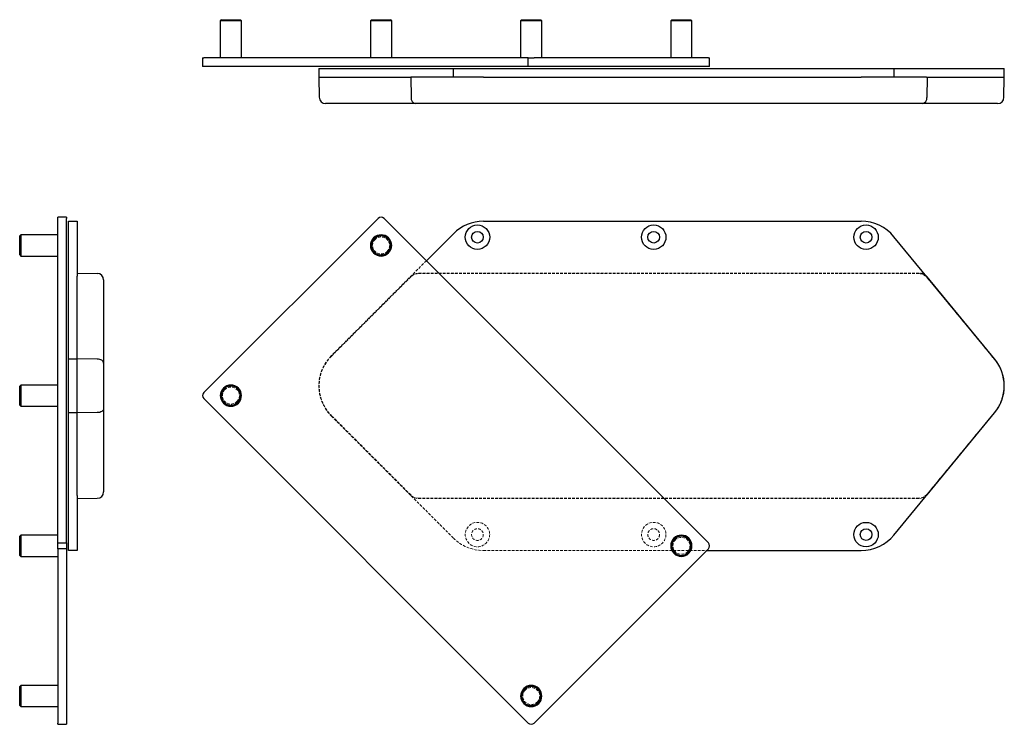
# Model space of a CAD drawing. Header units: millimetres. Extents: x 61 to 524, y 30 to 362.
import ezdxf

# ---------------------------------------------------------------- set-up
doc = ezdxf.new("R2010")
doc.units = ezdxf.units.MM
doc.linetypes.add('HIDDEN', pattern=[1.905, 1.27, -0.635])

msp = doc.modelspace()

# ---------------------------------------------------------------- linework, layer by layer
at = {"color": 7, "linetype": 'Continuous', "lineweight": 25}
for p, q in [((155.72, 361.55), (155.22, 361.05)), ((155.22, 361.05), (155.22, 343.55)), ((163.75, 361.05), (155.22, 361.05)), ((155.72, 361.55), (163.4, 361.55)), ((163.4, 361.55), (164.72, 361.55)), ((165.22, 361.05), (163.75, 361.05)), ((165.22, 361.05), (164.72, 361.55)), ((165.22, 343.55), (165.22, 361.05)), ((226.43, 361.55), (225.93, 361.05)), ((225.93, 361.05), (225.93, 343.55)), ((234.46, 361.05), (225.93, 361.05)), ((226.43, 361.55), (234.11, 361.55)), ((234.11, 361.55), (235.43, 361.55)), ((235.93, 361.05), (234.46, 361.05)), ((235.93, 361.05), (235.43, 361.55)), ((235.93, 343.55), (235.93, 361.05)), ((297.14, 361.55), (296.64, 361.05)), ((296.64, 361.05), (296.64, 343.55)), ((305.17, 361.05), (296.64, 361.05)), ((297.14, 361.55), (304.82, 361.55)), ((304.82, 361.55), (306.14, 361.55)), ((306.64, 361.05), (305.17, 361.05)), ((306.64, 361.05), (306.14, 361.55)), ((306.64, 343.55), (306.64, 361.05)), ((367.85, 361.55), (367.35, 361.05)), ((367.35, 361.05), (367.35, 343.55)), ((375.88, 361.05), (367.35, 361.05)), ((367.85, 361.55), (375.53, 361.55)), ((375.53, 361.55), (376.85, 361.55)), ((377.35, 361.05), (375.88, 361.05)), ((377.35, 361.05), (376.85, 361.55)), ((377.35, 343.55), (377.35, 361.05)), ((146.9, 343.55), (146.9, 339.55)), ((146.9, 343.55), (147.49, 343.55)), ((300.22, 343.55), (147.49, 343.55)), ((300.22, 339.55), (300.22, 343.55)), ((300.22, 343.55), (303.05, 343.55)), ((385.08, 343.55), (303.05, 343.55)), ((385.08, 343.55), (385.66, 343.55)), ((385.66, 339.55), (385.66, 343.55)), ((147.49, 339.55), (146.9, 339.55)), ((300.22, 339.55), (147.49, 339.55)), ((201.63, 338.55), (201.63, 334.55)), ((201.63, 338.55), (207.49, 338.55)), ((207.49, 338.55), (264.99, 338.55)), ((264.99, 334.55), (264.99, 338.55)), ((264.99, 338.55), (279.13, 338.55)), ((279.13, 338.55), (457.01, 338.55)), ((303.05, 339.55), (300.22, 339.55)), ((385.08, 339.55), (303.05, 339.55)), ((385.66, 339.55), (385.08, 339.55)), ((457.01, 338.55), (472.44, 338.55)), ((472.44, 338.55), (472.44, 334.55)), ((472.44, 338.55), (519.84, 338.55)), ((519.84, 338.55), (524.41, 338.55)), ((524.41, 334.55), (524.41, 338.55)), ((201.63, 334.55), (201.8, 324.99)), ((207.49, 334.55), (244.98, 334.55)), ((264.99, 334.55), (244.98, 334.55)), ((244.98, 334.55), (245.05, 324.99)), ((279.13, 334.55), (264.99, 334.55)), ((279.13, 334.55), (457.01, 334.55)), ((472.44, 334.55), (457.01, 334.55)), ((487.79, 334.55), (472.44, 334.55)), ((487.79, 334.55), (488.08, 334.55)), ((488.08, 334.55), (488, 324.99)), ((488.08, 334.55), (519.86, 334.55)), ((519.86, 334.55), (524.43, 334.55)), ((524.27, 324.99), (524.43, 334.55)), ((209.73, 322.05), (204.8, 322.05)), ((247.17, 322.05), (209.73, 322.05)), ((248.59, 322.05), (247.17, 322.05)), ((484.14, 322.05), (248.59, 322.05)), ((485.69, 322.05), (484.14, 322.05)), ((517.42, 322.05), (485.69, 322.05)), ((521.27, 322.05), (517.42, 322.05)), ((82.76, 268.58), (78.76, 268.58)), ((78.76, 267.99), (78.76, 268.58)), ((78.76, 115.26), (78.76, 267.99)), ((82.76, 268.58), (82.76, 267.99)), ((82.76, 115.26), (82.76, 267.99)), ((83.76, 266.65), (87.76, 266.65)), ((83.76, 259.37), (83.76, 266.65)), ((87.76, 266.65), (87.76, 259.37)), ((229.51, 267.99), (147.49, 185.97)), ((385.08, 115.26), (232.34, 267.99)), ((279.13, 266.65), (457.01, 266.65)), ((61.26, 260.27), (60.76, 259.77)), ((60.76, 252.08), (60.76, 259.77)), ((78.76, 260.27), (61.26, 260.27)), ((61.26, 260.27), (61.26, 251.73)), ((264.99, 260.79), (252.27, 248.07)), ((83.76, 201.87), (83.76, 259.37)), ((87.76, 259.37), (87.76, 240.75)), ((227.75, 258.45), (227.39, 258.8)), ((519.84, 201.87), (472.44, 259.37)), ((60.76, 250.77), (60.76, 252.08)), ((60.76, 250.77), (61.26, 250.27)), ((61.26, 251.73), (61.26, 250.27)), ((234.11, 252.08), (234.46, 251.73)), ((61.26, 250.27), (78.76, 250.27)), ((87.76, 242.25), (97.31, 242.09)), ((87.76, 240.43), (87.76, 240.75)), ((87.76, 201.87), (87.76, 240.43)), ((100.26, 239.09), (100.26, 238.36)), ((100.26, 238.36), (100.26, 199.86)), ((488.08, 240.43), (487.79, 240.75)), ((519.86, 201.87), (488.08, 240.43)), ((83.76, 201.87), (87.76, 201.87)), ((83.76, 176.43), (83.76, 201.87)), ((87.76, 176.43), (87.76, 201.87)), ((97.31, 201.77), (87.76, 201.87)), ((100.26, 199.86), (100.26, 178.44)), ((61.26, 189.56), (60.76, 189.06)), ((60.76, 181.37), (60.76, 189.06)), ((78.76, 189.56), (61.26, 189.56)), ((61.26, 189.56), (61.26, 181.02)), ((157.04, 187.74), (156.68, 188.09)), ((60.76, 180.06), (60.76, 181.37)), ((61.26, 181.02), (61.26, 179.56)), ((300.22, 30.41), (147.49, 183.14)), ((163.4, 181.37), (163.75, 181.02)), ((60.76, 180.06), (61.26, 179.56)), ((61.26, 179.56), (78.76, 179.56)), ((87.76, 176.43), (83.76, 176.43)), ((83.76, 118.93), (83.76, 176.43)), ((97.31, 176.54), (87.76, 176.43)), ((87.76, 137.87), (87.76, 176.43)), ((100.26, 178.44), (100.26, 139.95)), ((472.44, 118.93), (519.84, 176.43)), ((488.08, 137.87), (519.86, 176.43)), ((100.26, 139.95), (100.26, 139.22)), ((87.76, 137.55), (87.76, 137.87)), ((87.76, 137.55), (87.76, 118.93)), ((87.76, 136.05), (97.31, 136.22)), ((487.79, 137.55), (488.08, 137.87)), ((61.26, 118.85), (60.76, 118.35)), ((60.76, 110.66), (60.76, 118.35)), ((78.76, 118.85), (61.26, 118.85)), ((61.26, 118.85), (61.26, 110.31)), ((83.76, 111.65), (83.76, 118.93)), ((87.76, 118.93), (87.76, 111.65)), ((369.17, 117.03), (368.81, 117.38)), ((78.76, 115.26), (82.76, 115.26)), ((78.76, 112.43), (78.76, 115.26)), ((82.76, 112.43), (78.76, 112.43)), ((78.76, 112.43), (78.76, 30.41)), ((82.76, 115.26), (82.76, 112.43)), ((82.76, 112.43), (82.76, 30.41)), ((87.76, 111.65), (83.76, 111.65)), ((385.08, 112.43), (303.05, 30.41)), ((384.3, 111.65), (457.01, 111.65)), ((60.76, 109.35), (60.76, 110.66)), ((60.76, 109.35), (61.26, 108.85)), ((61.26, 110.31), (61.26, 108.85)), ((61.26, 108.85), (78.76, 108.85)), ((375.53, 110.66), (375.88, 110.31)), ((61.26, 48.13), (60.76, 47.63)), ((60.76, 39.95), (60.76, 47.63)), ((78.76, 48.13), (61.26, 48.13)), ((61.26, 48.13), (61.26, 39.6)), ((298.46, 46.32), (298.1, 46.67)), ((60.76, 38.63), (60.76, 39.95)), ((60.76, 38.63), (61.26, 38.13)), ((61.26, 39.6), (61.26, 38.13)), ((61.26, 38.13), (78.76, 38.13)), ((304.82, 39.95), (305.17, 39.6)), ((78.76, 29.82), (78.76, 30.41)), ((78.76, 29.82), (82.76, 29.82)), ((82.76, 30.41), (82.76, 29.82))]:
    msp.add_line(p, q, dxfattribs=at)
at = {"color": 8, "linetype": 'Continuous', "lineweight": 25}
msp.add_line((201.63, 334.55), (207.49, 334.55), dxfattribs=at)
at = {"color": 7, "linetype": 'HIDDEN', "lineweight": 18}
for p, q in [((252.27, 248.07), (207.49, 203.29)), ((484.22, 242.25), (248.52, 242.25)), ((248.52, 242.25), (248.59, 242.09)), ((248.59, 242.09), (484.14, 242.09)), ((484.22, 242.25), (484.14, 242.09)), ((207.61, 203.18), (245.05, 240.62)), ((244.98, 240.79), (245.05, 240.62)), ((488.08, 240.43), (488, 240.27)), ((488, 240.27), (519.74, 201.77)), ((207.49, 203.29), (207.61, 203.18)), ((519.74, 201.77), (519.86, 201.87)), ((519.74, 176.54), (488, 138.04)), ((519.74, 176.54), (519.86, 176.43)), ((207.61, 175.13), (207.49, 175.01)), ((207.49, 175.01), (264.99, 117.51)), ((245.05, 137.68), (207.61, 175.13)), ((244.98, 137.52), (245.05, 137.68)), ((248.52, 136.05), (248.59, 136.22)), ((248.52, 136.05), (484.22, 136.05)), ((484.14, 136.22), (248.59, 136.22)), ((484.22, 136.05), (484.14, 136.22)), ((488.08, 137.87), (488, 138.04)), ((279.13, 111.65), (384.3, 111.65))]:
    msp.add_line(p, q, dxfattribs=at)
at = {"color": 7, "linetype": 'HIDDEN', "lineweight": 18, "flags": 128}
for points in [[(248.52, 242.25), (246.61, 241.87), (244.98, 240.79)], [(245.05, 240.62), (246.67, 241.71), (248.59, 242.09)], [(484.14, 242.09), (486.51, 241.49), (488, 240.27)], [(244.98, 137.52), (246.61, 136.43), (248.52, 136.05)], [(248.59, 136.22), (246.67, 136.6), (245.05, 137.68)], [(488, 138.04), (486.03, 136.59), (484.14, 136.22)], [(484.22, 136.05), (486.17, 136.45), (487.79, 137.55)]]:
    msp.add_lwpolyline(points, dxfattribs=at)
at = {"color": 7, "linetype": 'Continuous', "lineweight": 25, "flags": 128}
for points in [[(100.26, 199.86), (100.2, 200.23), (100.04, 200.58), (99.77, 200.91), (99.4, 201.2), (98.95, 201.43), (98.44, 201.61), (97.89, 201.73), (97.31, 201.77)], [(100.26, 178.44), (100.2, 178.08), (100.04, 177.72), (99.77, 177.4), (99.4, 177.11), (98.95, 176.87), (98.44, 176.69), (97.89, 176.58), (97.31, 176.54)]]:
    msp.add_lwpolyline(points, dxfattribs=at)
at = {"color": 7, "linetype": 'Continuous', "lineweight": 25}
for centre, radius in [((276.33, 259.15), 5.75), ((359.33, 259.15), 5.75), ((459.33, 259.15), 5.75), ((276.33, 259.15), 2.75), ((359.33, 259.15), 2.75), ((459.33, 259.15), 2.75), ((459.33, 119.15), 5.75), ((459.33, 119.15), 2.75)]:
    msp.add_circle(centre, radius, dxfattribs=at)
at = {"color": 7, "linetype": 'HIDDEN', "lineweight": 18}
for centre, radius in [((276.33, 119.15), 5.75), ((276.33, 119.15), 2.75), ((359.33, 119.15), 5.75), ((359.33, 119.15), 2.75)]:
    msp.add_circle(centre, radius, dxfattribs=at)
at = {"color": 7, "linetype": 'Continuous', "lineweight": 25}
for centre, radius, start, end in [((204.8, 325.05), 3, 181, 270), ((247.69, 324.66), 2.66, 172.6999, 258.7745), ((485.3, 324.73), 2.71, 278.1429, 5.5783), ((521.27, 325.05), 3, 270, 359), ((230.93, 266.58), 2, 45, 135), ((279.13, 246.65), 20, 90, 135), ((457.01, 246.65), 20, 39.5, 90), ((230.93, 255.27), 5, 315, 135), ((230.93, 255.27), 4.5, 315, 135), ((230.93, 255.27), 5, 135, 315), ((230.93, 255.27), 4.5, 135, 315), ((97.26, 239.09), 3, 0, 89), ((504.41, 189.15), 20, 320.5, 39.5), ((504.43, 189.15), 20, 320.5, 39.5), ((148.9, 184.56), 2, 135, 225), ((160.22, 184.56), 5, 135, 315), ((160.22, 184.56), 4.5, 135, 315), ((160.22, 184.56), 5, 315, 135), ((160.22, 184.56), 4.5, 315, 135), ((97.26, 139.22), 3, 271, 0), ((372.35, 113.85), 5, 135, 315), ((372.35, 113.85), 4.5, 135, 315), ((372.35, 113.85), 5, 315, 135), ((372.35, 113.85), 4.5, 315, 135), ((457.01, 131.65), 20, 270, 320.5), ((383.66, 113.85), 2, 315, 45), ((301.64, 43.13), 5, 135, 315), ((301.64, 43.13), 5, 315, 135), ((301.64, 43.13), 4.5, 315, 135), ((301.64, 43.13), 4.5, 135, 315), ((301.64, 31.82), 2, 225, 315)]:
    msp.add_arc(centre, radius, start, end, dxfattribs=at)
at = {"color": 7, "linetype": 'HIDDEN', "lineweight": 18}
for centre, radius, start, end in [((230.93, 255.27), 4, 135, 315), ((230.93, 255.27), 4, 315, 135), ((484.22, 237.25), 5, 44.408, 90.0019), ((221.63, 189.15), 20, 135, 225), ((221.63, 189.15), 19.83, 135, 225), ((504.43, 189.15), 19.83, 320.5, 39.5), ((160.22, 184.56), 4, 135, 315), ((160.22, 184.56), 4, 315, 135), ((279.13, 131.65), 20, 225, 270), ((372.35, 113.85), 4, 135, 315), ((372.35, 113.85), 4, 315, 135), ((301.64, 43.13), 4, 315, 135), ((301.64, 43.13), 4, 135, 315)]:
    msp.add_arc(centre, radius, start, end, dxfattribs=at)

doc.saveas('drawing.dxf')
